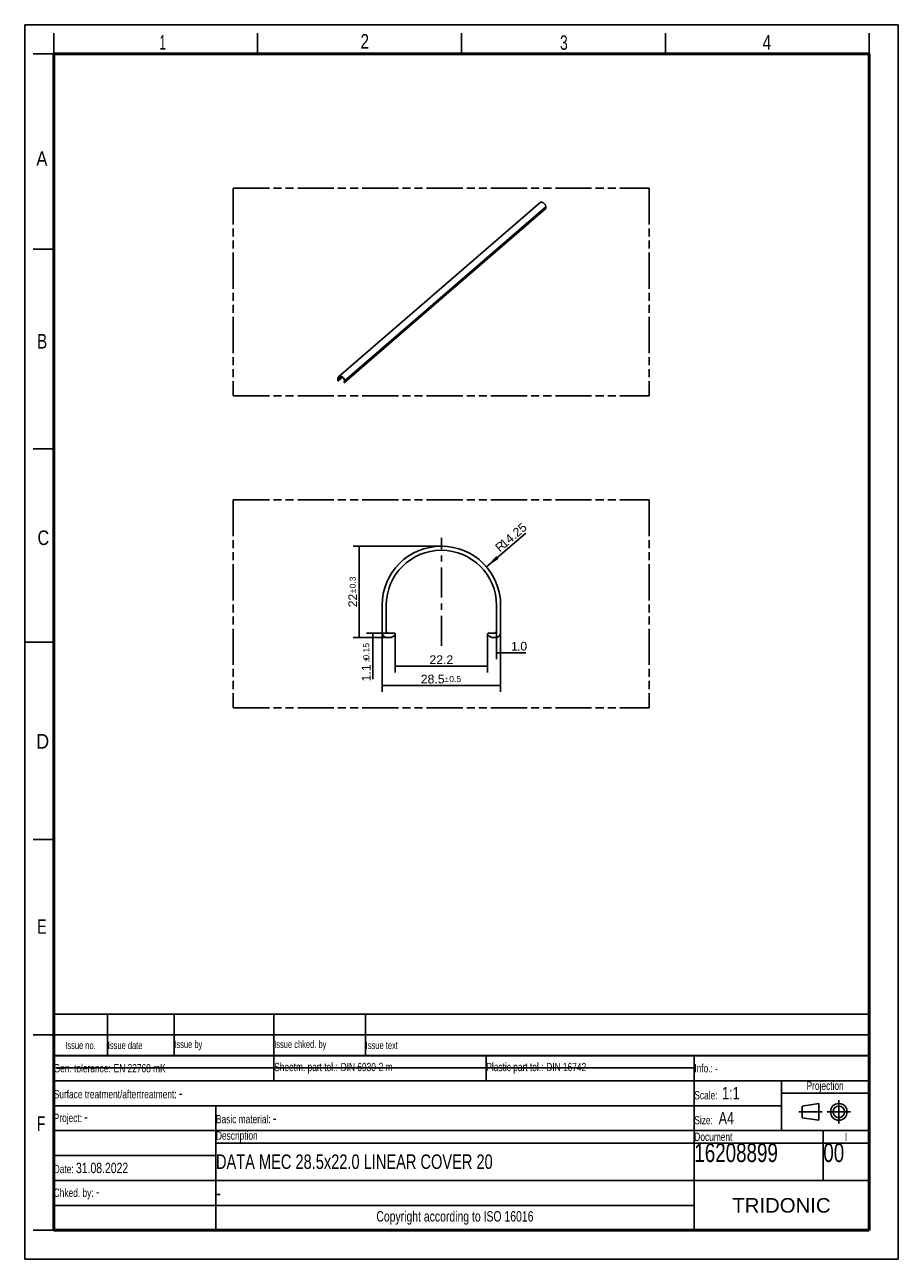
# Model space of a CAD drawing. Header units: millimetres. Extents: x 0 to 210, y 0 to 297.
import ezdxf
from ezdxf.enums import TextEntityAlignment as Align

# ---------------------------------------------------------------- set-up
doc = ezdxf.new("R2010")
doc.units = ezdxf.units.MM
doc.header["$LTSCALE"] = 19.36
doc.linetypes.add('CENTER', pattern=[0.6, 0.375, -0.075, 0.075, -0.075])
doc.linetypes.add('PHANTOM', pattern=[0.8, 0.45, -0.05, 0.1, -0.05, 0.1, -0.05])
doc.layers.get('0').update_dxf_attribs({"linetype": 'CONTINUOUS'})
for name, color, linetype in [('DEFAULT_1', 7, 'CENTER'), ('DEFAULT_3', 7, 'PHANTOM'), ('Z_DIM_2D', 7, 'CONTINUOUS'), ('Z_START_DATUMS', 7, 'CONTINUOUS')]:
    doc.layers.add(name, color=color, linetype=linetype)
doc.styles.add('TEXTSTYLE_2', font='txt', dxfattribs={"width": 0.75})
doc.styles.add('TEXTSTYLE_3', font='helveticaneueltw1g-ltcn.otf')
doc.styles.add('TEXTSTYLE_4', font='gdt', dxfattribs={"width": 0.7})
doc.styles.add('TEXTSTYLE_5', font='arial.ttf')
doc.dimstyles.new('DIMSTYLE_1', dxfattribs={"dimtxt": 2.1, "dimasz": 3.5, "dimexe": 1.5, "dimexo": 0, "dimgap": 0.525, "dimtad": 1, "dimdsep": 46, "dimtxsty": 'TEXTSTYLE_3', "dimblk": '_FILLED', "dimblk1": '_FILLED', "dimblk2": '_FILLED', "dimcen": 0.09, "dimclrt": 5, "dimazin": 2, "dimtol": 1, "dimtp": 0.5, "dimtm": 0.5, "dimtfac": 1, "dimtofl": 0, "dimtmove": 0, "dimatfit": 3, "dimldrblk": '_FILLED', "dimfxl": 0, "dimtolj": 1, "dimarcsym": 0})
doc.dimstyles.new('DIMSTYLE_2', dxfattribs={"dimtxt": 2.1, "dimasz": 3.5, "dimexe": 1.5, "dimexo": 0, "dimgap": 0.525, "dimtad": 1, "dimdsep": 46, "dimtxsty": 'TEXTSTYLE_3', "dimblk": '_FILLED', "dimblk1": '_FILLED', "dimblk2": '_FILLED', "dimcen": 0.09, "dimclrt": 5, "dimazin": 2, "dimtp": 0.1, "dimtm": 0.1, "dimtfac": 1, "dimtofl": 0, "dimtmove": 0, "dimatfit": 3, "dimldrblk": '_FILLED', "dimfxl": 0, "dimtolj": 1, "dimarcsym": 0})
doc.dimstyles.new('DIMSTYLE_3', dxfattribs={"dimtxt": 2.1, "dimasz": 3.5, "dimexe": 1.5, "dimexo": 0, "dimgap": 0.525, "dimtad": 1, "dimdsep": 46, "dimtxsty": 'TEXTSTYLE_3', "dimblk": '_FILLED', "dimblk1": '_FILLED', "dimblk2": '_FILLED', "dimcen": 0.09, "dimclrt": 5, "dimazin": 2, "dimtol": 1, "dimtp": 0.3, "dimtm": 0.3, "dimtfac": 1, "dimtofl": 0, "dimtmove": 0, "dimatfit": 3, "dimldrblk": '_FILLED', "dimfxl": 0, "dimtolj": 1, "dimarcsym": 0})
doc.dimstyles.new('DIMSTYLE_4', dxfattribs={"dimtxt": 2.1, "dimasz": 3.5, "dimexe": 1.5, "dimexo": 0, "dimgap": 0.525, "dimtad": 1, "dimdsep": 46, "dimtxsty": 'TEXTSTYLE_3', "dimblk": '_FILLED', "dimblk1": '_FILLED', "dimblk2": '_FILLED', "dimcen": 0.09, "dimclrt": 5, "dimazin": 2, "dimtp": 0.2, "dimtm": 0.2, "dimtfac": 1, "dimtofl": 0, "dimtmove": 0, "dimatfit": 3, "dimldrblk": '_FILLED', "dimfxl": 0, "dimtolj": 1, "dimarcsym": 0})
doc.dimstyles.new('DIMSTYLE_5', dxfattribs={"dimtxt": 2.1, "dimasz": 3.5, "dimexe": 1.5, "dimexo": 0, "dimgap": 0.525, "dimtad": 1, "dimdsep": 46, "dimtxsty": 'TEXTSTYLE_3', "dimblk": '_FILLED', "dimblk1": '_FILLED', "dimblk2": '_FILLED', "dimcen": 0.09, "dimclrt": 5, "dimazin": 2, "dimtol": 1, "dimtp": 0.15, "dimtm": 0.15, "dimtfac": 1, "dimtofl": 0, "dimtmove": 0, "dimatfit": 3, "dimldrblk": '_FILLED', "dimfxl": 0, "dimtolj": 1, "dimarcsym": 0})
doc.dimstyles.new('DIMSTYLE_6', dxfattribs={"dimtxt": 2.1, "dimasz": 3.5, "dimexe": 1.5, "dimexo": 0, "dimgap": 0.525, "dimtad": 1, "dimdsep": 46, "dimtxsty": 'TEXTSTYLE_3', "dimblk": '_FILLED', "dimblk1": '_FILLED', "dimblk2": '_FILLED', "dimcen": 0.09, "dimclrt": 5, "dimazin": 2, "dimtp": 0.2, "dimtm": 0.2, "dimtfac": 1, "dimtofl": 0, "dimtmove": 0, "dimatfit": 3, "dimldrblk": '_FILLED', "dimfxl": 0, "dimtolj": 1, "dimarcsym": 0})

# ---------------------------------------------------------------- blocks, each defined once
blk = doc.blocks.new('PROJEKTIONSMETHODE_BL0', base_point=(192.31, 35.47))
at = {"color": 2, "linetype": 'Continuous'}
for p, q in [((186.91, 36.87), (190.91, 37.47)), ((186.91, 34.07), (186.91, 36.87)), ((190.91, 37.47), (190.91, 33.47)), ((190.91, 33.47), (186.91, 34.07))]:
    blk.add_line(p, q, dxfattribs=at)
for radius in [2, 1.4]:
    blk.add_circle((195.71, 35.47), radius, dxfattribs=at)
at = {"layer": 'DEFAULT_1', "color": 2, "linetype": 'CENTER'}
for p, q in [((195.71, 38.27), (195.71, 32.67)), ((191.71, 35.47), (186.11, 35.47)), ((192.91, 35.47), (198.5, 35.47))]:
    blk.add_line(p, q, dxfattribs=at)
blk = doc.blocks.new('*D2')
at = {"layer": 'Z_DIM_2D', "color": 2, "linetype": 'Continuous', "transparency": 16777216}
for p, q in [((85.91, 150.76), (85.91, 136.51)), ((114.41, 150.76), (114.41, 136.51)), ((85.91, 138.01), (100.16, 138.01)), ((114.41, 138.01), (100.16, 138.01))]:
    blk.add_line(p, q, dxfattribs=at)
at = {"layer": 'Z_DIM_2D', "color": 5, "linetype": 'Continuous', "transparency": 16777216}
for s, height, style, p in [('28.5', 2.1, 'TEXTSTYLE_3', (98.07, 138.53)), ('`', 1.47, 'TEXTSTYLE_4', (101.39, 138.85)), ('0.5', 1.47, 'TEXTSTYLE_3', (103.48, 138.85))]:
    blk.add_text(s, height=height, dxfattribs=dict(at, style=style)).set_placement(p, align=Align.CENTER)
blk = doc.blocks.new('_FILLED')
at = {"color": 0, "linetype": 'ByBlock'}
blk.add_solid([(0, 0), (-1, 0.125), (-1, -0.125)], dxfattribs=at)
blk = doc.blocks.new('_NONE')
blk = doc.blocks.new('*D3')
at = {"layer": 'Z_DIM_2D', "color": 2, "linetype": 'Continuous', "transparency": 16777216}
for p, q in [((113.41, 151.06), (113.41, 144.4)), ((114.41, 150.76), (114.41, 144.4)), ((113.41, 145.9), (113.91, 145.9)), ((114.41, 145.9), (113.91, 145.9)), ((113.91, 145.9), (120.45, 145.9))]:
    blk.add_line(p, q, dxfattribs=at)
at = {"layer": 'Z_DIM_2D', "color": 5, "linetype": 'Continuous', "transparency": 16777216, "style": 'TEXTSTYLE_3'}
for s, p in [('1', (116.92, 146.43)), ('.0', (118.33, 146.43))]:
    blk.add_text(s, height=2.1, dxfattribs=at).set_placement(p)
blk = doc.blocks.new('*D4')
at = {"layer": 'Z_DIM_2D', "color": 2, "linetype": 'Continuous', "transparency": 16777216}
for p, q in [((100.16, 171.56), (78.92, 171.56)), ((80.42, 171.56), (80.42, 160.56)), ((80.42, 149.56), (80.42, 160.56)), ((87.11, 149.56), (78.92, 149.56))]:
    blk.add_line(p, q, dxfattribs=at)
at = {"layer": 'Z_DIM_2D', "color": 5, "linetype": 'Continuous', "transparency": 16777216}
for s, height, style, p in [('0.3', 1.47, 'TEXTSTYLE_3', (79.58, 162.83)), ('`', 1.47, 'TEXTSTYLE_4', (79.58, 160.74)), ('22', 2.1, 'TEXTSTYLE_3', (79.9, 158.47))]:
    blk.add_text(s, height=height, rotation=90, dxfattribs=dict(at, style=style)).set_placement(p, align=Align.CENTER)
blk = doc.blocks.new('*D5')
at = {"layer": 'Z_DIM_2D', "color": 2, "linetype": 'Continuous', "transparency": 16777216}
blk.add_line((110.99, 166.58), (120.5, 174.72), dxfattribs=at)
at = {"layer": 'Z_DIM_2D', "color": 2, "linetype": 'Continuous', "transparency": 16777216, "xscale": 3.5, "yscale": 3.5, "zscale": 3.5, "rotation": 220.555829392}
blk.add_blockref('_FILLED', (110.99, 166.58), dxfattribs=at)
at = {"layer": 'Z_DIM_2D', "color": 5, "linetype": 'Continuous', "transparency": 16777216, "style": 'TEXTSTYLE_3'}
for s, p in [('14.25', (115.34, 170.99)), ('R', (114.22, 170.03))]:
    blk.add_text(s, height=2.1, rotation=40.5558, dxfattribs=at).set_placement(p)
blk = doc.blocks.new('*D6')
at = {"layer": 'Z_DIM_2D', "color": 2, "linetype": 'Continuous', "transparency": 16777216}
for p, q in [((87.31, 150.66), (82.17, 150.66)), ((87.11, 149.56), (82.17, 149.56)), ((83.67, 150.66), (83.67, 150.11)), ((83.67, 149.56), (83.67, 150.11)), ((83.67, 150.11), (83.67, 139.57))]:
    blk.add_line(p, q, dxfattribs=at)
at = {"layer": 'Z_DIM_2D', "color": 5, "linetype": 'Continuous', "transparency": 16777216}
for s, height, style, p in [('0.15', 1.47, 'TEXTSTYLE_3', (82.83, 148.27)), ('1.1', 2.1, 'TEXTSTYLE_3', (83.14, 143.1)), ('`', 1.47, 'TEXTSTYLE_4', (82.83, 144.81))]:
    blk.add_text(s, height=height, rotation=90, dxfattribs=dict(at, style=style)).set_placement(p, align=Align.RIGHT)
blk = doc.blocks.new('*D7')
at = {"layer": 'Z_DIM_2D', "color": 2, "linetype": 'Continuous', "transparency": 16777216}
for p, q in [((89.06, 150.36), (89.06, 141.16)), ((111.26, 150.36), (111.26, 141.16)), ((89.06, 142.66), (100.16, 142.66)), ((111.26, 142.66), (100.16, 142.66))]:
    blk.add_line(p, q, dxfattribs=at)
at = {"layer": 'Z_DIM_2D', "color": 5, "linetype": 'Continuous', "transparency": 16777216, "style": 'TEXTSTYLE_3'}
blk.add_text('22.2', height=2.1, dxfattribs=at).set_placement((100.16, 143.19), align=Align.CENTER)
blk = doc.blocks.new('*T9')
at = {"color": 0, "linetype": 'ByBlock', "lineweight": -2, "transparency": 16777216}
for p, q in [((0, 42), (196, 42)), ((0, 0), (0, 42)), ((53, 36), (53, 42)), ((104, 36), (104, 42)), ((154, 0), (154, 42)), ((196, 0), (196, 42)), ((0, 36), (196, 36)), ((175, 24), (175, 36)), ((175, 33), (196, 33)), ((0, 30), (175, 30)), ((39, 0), (39, 30)), ((0, 24), (196, 24)), ((185, 12), (185, 24)), ((39, 21), (196, 21)), ((0, 18), (39, 18)), ((0, 12), (196, 12)), ((0, 6), (154, 6)), ((0, 0), (196, 0))]:
    blk.add_line(p, q, dxfattribs=at)
at = {"color": 5, "linetype": 'Continuous', "transparency": 16777216}
for s, insert, char_height, width, attachment_point, style in [('Gen. tolerance:\\H2.5; \\H2.0;EN 22768 mK', (0.06, 39), 2, 52.88, 4, 'TEXTSTYLE_2'), ('Sheetm. part tol.:\\H2.5; \\H2.0;DIN 6930-2 m', (53.06, 39), 2, 50.88, 4, 'TEXTSTYLE_2'), ('Plastic part tol.:\\H2.5; \\H2.0;DIN 16742', (104.06, 39), 2, 49.88, 4, 'TEXTSTYLE_2'), ('Info.: \\H1.8;{\\W0.7;-}', (154.06, 39), 2, 41.88, 4, 'TEXTSTYLE_2'), ('Projection', (185.5, 34.5), 2, 20.88, 5, 'TEXTSTYLE_2'), ('Surface treatment/aftertreatment: \\H2.5;-', (0.06, 33), 2, 153.88, 4, 'TEXTSTYLE_2'), ('Scale:  \\H3.0;1:1', (154.06, 33), 2, 20.88, 4, 'TEXTSTYLE_2'), ('Project: \\H2.5;-', (0.06, 27), 2, 38.88, 4, 'TEXTSTYLE_2'), ('Basic material: \\H2.5;-', (39.06, 27), 2, 114.88, 4, 'TEXTSTYLE_2'), ('Size: \\H3.0; A4', (154.06, 27), 2, 20.88, 4, 'TEXTSTYLE_2'), ('Description', (39.06, 22.5), 2, 114.88, 4, 'TEXTSTYLE_2'), ('Document', (154.06, 22.5), 2, 30.88, 4, 'TEXTSTYLE_2'), ('16208899', (154.06, 20.94), 4.5, 30.88, 1, 'TEXTSTYLE_2'), ('00', (185.06, 20.94), 4.5, 10.88, 1, 'TEXTSTYLE_2'), ('I', (190.5, 22.5), 2, 10.88, 5, 'TEXTSTYLE_2'), ('Date: \\H2.5;31.08.2022', (0.06, 15), 2, 38.88, 4, 'TEXTSTYLE_2'), ('Chked. by: \\H2.5;-', (0.06, 9), 2, 38.88, 4, 'TEXTSTYLE_2'), ('TRIDONIC', (175, 6), 3.5, 41.88, 5, 'TEXTSTYLE_5'), ('Copyright according to ISO 16016', (96.5, 3), 2.5, 114.88, 5, 'TEXTSTYLE_2')]:
    blk.add_mtext(s, dxfattribs=dict(at, insert=insert, char_height=char_height, width=width, attachment_point=attachment_point, style=style))
at = {"color": 7, "linetype": 'Continuous', "transparency": 16777216, "char_height": 3.5, "width": 114.88, "attachment_point": 4, "style": 'TEXTSTYLE_2'}
for s, insert in [('DATA MEC 28.5x22.0 LINEAR COVER 20', (39.06, 16.5)), ('-', (39.06, 9))]:
    blk.add_mtext(s, dxfattribs=dict(at, insert=insert))
blk = doc.blocks.new('*T10')
at = {"color": 0, "linetype": 'ByBlock', "lineweight": -2, "transparency": 16777216}
for p, q in [((0, 10), (196, 10)), ((0, 0), (0, 10)), ((13, 0), (13, 10)), ((29, 0), (29, 10)), ((53, 0), (53, 10)), ((75, 0), (75, 10)), ((196, 0), (196, 10)), ((0, 5), (196, 5)), ((0, 0), (196, 0))]:
    blk.add_line(p, q, dxfattribs=at)
at = {"color": 5, "linetype": 'Continuous', "transparency": 16777216, "char_height": 1.8, "style": 'TEXTSTYLE_2'}
for s, insert, width, attachment_point in [('Issue no.', (6.5, 2.5), 12.88, 5), ('Issue date ', (13.06, 2.5), 15.88, 4), ('Issue by ', (29.06, 2.5), 23.88, 4), ('Issue chked. by', (53.06, 2.5), 21.88, 4), ('Issue text ', (75.06, 2.5), 120.88, 4)]:
    blk.add_mtext(s, dxfattribs=dict(at, insert=insert, width=width, attachment_point=attachment_point))

msp = doc.modelspace()

# ---------------------------------------------------------------- linework, layer by layer
at = {"color": 2, "linetype": 'Continuous'}
for p, q in [((0, 0), (0, 297)), ((0, 297), (210, 297)), ((210, 0), (210, 297)), ((7, 290), (7, 295)), ((56, 290), (56, 295)), ((105, 290), (105, 295)), ((154, 290), (154, 295)), ((203, 290), (203, 295)), ((7, 290), (2, 290)), ((7, 243), (2, 243)), ((7, 195), (2, 195)), ((0, 148.5), (7, 148.5)), ((7, 101), (2, 101)), ((7, 54), (2, 54)), ((7, 7), (2, 7)), ((0, 0), (210, 0))]:
    msp.add_line(p, q, dxfattribs=at)
at = {"color": 7, "linetype": 'Continuous'}
for p, q in [((75.466, 212.3), (123.799, 254.157)), ((76.894, 210.925), (125.227, 252.783)), ((125.244, 253.201), (125.244, 252.823)), ((75.266, 211.441), (75.266, 211.819)), ((75.323, 211.802), (75.323, 211.442)), ((75.379, 211.339), (75.335, 211.352)), ((75.346, 211.412), (75.43, 211.388)), ((75.39, 211.339), (75.439, 211.353)), ((75.443, 211.355), (76.404, 212.187)), ((76.733, 211.005), (76.853, 211.109)), ((76.738, 210.978), (76.786, 210.936)), ((76.746, 211.008), (76.83, 210.983)), ((76.842, 210.917), (76.798, 210.929)), ((76.853, 211), (76.853, 211.361)), ((76.911, 211.344), (76.911, 210.966)), ((85.909, 150.762), (85.909, 157.312)), ((86.909, 157.312), (86.909, 151.062)), ((113.409, 151.062), (113.409, 157.312)), ((114.409, 157.312), (114.409, 150.762)), ((87.866, 149.562), (87.109, 149.562)), ((87.309, 150.662), (88.759, 150.662)), ((88.066, 149.616), (88.909, 150.102)), ((111.409, 150.102), (112.252, 149.616)), ((111.559, 150.662), (113.009, 150.662)), ((113.209, 149.562), (112.452, 149.562)), ((7.468, 46.042), (161.268, 46.042))]:
    msp.add_line(p, q, dxfattribs=at)
at = {"color": 9, "linetype": 'Continuous'}
for p, q in [((76.911, 211.344), (125.244, 253.201)), ((125.244, 252.823), (76.911, 210.966)), ((75.323, 211.802), (75.979, 212.37)), ((76.278, 212.268), (75.323, 211.442)), ((75.346, 211.412), (76.312, 212.248)), ((76.376, 212.207), (75.43, 211.388)), ((76.746, 211.008), (76.853, 211.1)), ((76.853, 211.003), (76.83, 210.983))]:
    msp.add_line(p, q, dxfattribs=at)
at = {"color": 7, "linetype": 'Continuous'}
for points, const_width in [([(7, 7), (7, 290)], 0.7), ([(7, 290), (203, 290)], 0.7), ([(203, 7), (203, 290)], 0.7), ([(7, 49), (203, 49)], 0.5), ([(7, 7), (203, 7)], 0.7)]:
    msp.add_lwpolyline(points, dxfattribs=dict(at, const_width=const_width))
for centre, radius, start, end in [((100.159, 157.312), 14.25, 0, 180), ((100.159, 157.312), 13.25, 0, 180), ((87.109, 150.762), 1.2, 180, 270), ((87.309, 151.062), 0.4, 180, 270), ((87.866, 149.962), 0.4, 270, 300), ((88.759, 150.362), 0.3, 300, 90), ((111.559, 150.362), 0.3, 90, 240), ((112.452, 149.962), 0.4, 240, 270), ((113.009, 151.062), 0.4, 270, 360), ((113.209, 150.762), 1.2, 270, 360)]:
    msp.add_arc(centre, radius, start, end, dxfattribs=at)
for points, knots in [([(123.799, 254.157), (123.813, 254.169), (123.841, 254.191), (123.887, 254.22), (123.937, 254.245), (123.989, 254.265), (124.043, 254.28), (124.119, 254.294), (124.219, 254.298), (124.343, 254.284), (124.468, 254.25), (124.591, 254.198), (124.711, 254.129), (124.824, 254.044), (124.962, 253.912), (125.077, 253.758), (125.162, 253.59), (125.209, 253.46), (125.237, 253.331), (125.244, 253.244), (125.244, 253.201)], [0, 0, 0, 0, 0.0259293, 0.0519738, 0.0782445, 0.1048444, 0.1318655, 0.1593859, 0.2161103, 0.2753821, 0.3372535, 0.4015469, 0.4678938, 0.5357787, 0.6045838, 0.7420087, 0.8094983, 0.8752844, 0.9388904, 1, 1, 1, 1]), ([(125.244, 252.823), (125.244, 252.819), (125.243, 252.811), (125.24, 252.8), (125.235, 252.791), (125.23, 252.785), (125.227, 252.783)], [0, 0, 0, 0, 0.2663023, 0.5195433, 0.7625831, 1, 1, 1, 1]), ([(75.466, 212.3), (75.45, 212.286), (75.42, 212.256), (75.379, 212.206), (75.345, 212.151), (75.316, 212.091), (75.294, 212.028), (75.277, 211.961), (75.268, 211.891), (75.266, 211.843), (75.266, 211.819)], [0, 0, 0, 0, 0.1183828, 0.2374903, 0.3580115, 0.4805674, 0.6056864, 0.7337864, 0.8651654, 1, 1, 1, 1]), ([(75.266, 211.441), (75.266, 211.431), (75.269, 211.417), (75.277, 211.399), (75.286, 211.386), (75.296, 211.374), (75.312, 211.361), (75.325, 211.354), (75.335, 211.352)], [0, 0, 0, 0, 0.2376483, 0.3645777, 0.494405, 0.6250313, 0.7542742, 1, 1, 1, 1]), ([(75.323, 211.802), (75.323, 211.825), (75.325, 211.869), (75.334, 211.934), (75.349, 211.997), (75.37, 212.056), (75.397, 212.111), (75.429, 212.162), (75.467, 212.209), (75.495, 212.236), (75.51, 212.249)], [0, 0, 0, 0, 0.1348346, 0.2662136, 0.3943136, 0.5194326, 0.6419885, 0.7625097, 0.8816172, 1, 1, 1, 1]), ([(75.346, 211.412), (75.343, 211.413), (75.337, 211.416), (75.33, 211.423), (75.325, 211.432), (75.323, 211.438), (75.323, 211.442)], [0, 0, 0, 0, 0.2460846, 0.5056166, 0.7620046, 1, 1, 1, 1]), ([(75.379, 211.339), (75.381, 211.338), (75.384, 211.338), (75.388, 211.338), (75.39, 211.339)], [0, 0, 0, 0, 0.5187267, 1, 1, 1, 1]), ([(75.443, 211.355), (75.444, 211.356), (75.446, 211.358), (75.448, 211.363), (75.447, 211.368), (75.446, 211.373), (75.443, 211.378), (75.439, 211.384), (75.434, 211.387), (75.43, 211.388)], [0, 0, 0, 0, 0.1043959, 0.2147106, 0.334325, 0.4633001, 0.5989896, 0.7371008, 1, 1, 1, 1]), ([(75.439, 211.353), (75.44, 211.353), (75.441, 211.354), (75.443, 211.355), (75.443, 211.355)], [0, 0, 0, 0, 0.5051457, 1, 1, 1, 1]), ([(76.911, 211.344), (76.911, 211.386), (76.904, 211.473), (76.876, 211.603), (76.829, 211.732), (76.745, 211.901), (76.629, 212.055), (76.491, 212.186), (76.378, 212.271), (76.258, 212.341), (76.135, 212.393), (76.01, 212.426), (75.887, 212.441), (75.786, 212.436), (75.71, 212.422), (75.656, 212.407), (75.604, 212.387), (75.555, 212.363), (75.509, 212.334), (75.48, 212.311), (75.466, 212.3)], [0, 0, 0, 0, 0.0611096, 0.1247156, 0.1905017, 0.2579913, 0.3954162, 0.4642213, 0.5321063, 0.5984532, 0.6627465, 0.724618, 0.7838898, 0.8406141, 0.8681346, 0.8951556, 0.9217555, 0.9480262, 0.9740707, 1, 1, 1, 1]), ([(75.51, 212.249), (75.523, 212.26), (75.549, 212.281), (75.592, 212.308), (75.638, 212.331), (75.686, 212.349), (75.737, 212.363), (75.808, 212.376), (75.901, 212.38), (76.015, 212.367), (76.131, 212.336), (76.246, 212.287), (76.358, 212.223), (76.463, 212.144), (76.592, 212.021), (76.698, 211.878), (76.777, 211.722), (76.821, 211.601), (76.847, 211.481), (76.853, 211.4), (76.853, 211.361)], [0, 0, 0, 0, 0.0259293, 0.0519738, 0.0782445, 0.1048444, 0.1318655, 0.1593859, 0.2161103, 0.2753821, 0.3372535, 0.4015469, 0.4678938, 0.5357787, 0.6045838, 0.7420087, 0.8094983, 0.8752844, 0.9388904, 1, 1, 1, 1]), ([(76.733, 211.005), (76.733, 211.005), (76.731, 211.003), (76.73, 211), (76.729, 210.997), (76.729, 210.995)], [0, 0, 0, 0, 0.2380212, 0.4816797, 1, 1, 1, 1]), ([(76.729, 210.995), (76.729, 210.992), (76.731, 210.985), (76.735, 210.98), (76.738, 210.978)], [0, 0, 0, 0, 0.4817901, 1, 1, 1, 1]), ([(76.746, 211.008), (76.744, 211.008), (76.74, 211.009), (76.736, 211.007), (76.734, 211.006), (76.733, 211.005)], [0, 0, 0, 0, 0.5240914, 0.7659654, 1, 1, 1, 1]), ([(76.786, 210.936), (76.787, 210.935), (76.791, 210.932), (76.795, 210.93), (76.798, 210.929)], [0, 0, 0, 0, 0.2591342, 1, 1, 1, 1]), ([(76.848, 210.986), (76.846, 210.985), (76.844, 210.984), (76.839, 210.982), (76.835, 210.982), (76.832, 210.983), (76.83, 210.983)], [0, 0, 0, 0, 0.2497135, 0.4996106, 0.7497247, 1, 1, 1, 1]), ([(76.842, 210.917), (76.847, 210.915), (76.856, 210.913), (76.87, 210.914), (76.883, 210.918), (76.891, 210.923), (76.894, 210.925)], [0, 0, 0, 0, 0.2709664, 0.5256493, 0.7667315, 1, 1, 1, 1]), ([(76.853, 211), (76.853, 210.997), (76.853, 210.993), (76.85, 210.989), (76.849, 210.987), (76.848, 210.986)], [0, 0, 0, 0, 0.5183203, 0.7619788, 1, 1, 1, 1]), ([(76.894, 210.925), (76.897, 210.928), (76.902, 210.933), (76.907, 210.943), (76.91, 210.954), (76.911, 210.962), (76.911, 210.966)], [0, 0, 0, 0, 0.2374169, 0.4804567, 0.7336977, 1, 1, 1, 1])]:
    msp.add_open_spline(points, degree=3, knots=knots, dxfattribs=at)
at = {"layer": 'DEFAULT_3', "color": 91, "linetype": 'PHANTOM', "true_color": 0x80ff80}
for p, q in [((50.129, 257.68), (50.129, 207.68)), ((50.129, 257.68), (150.129, 257.68)), ((150.129, 257.68), (150.129, 207.68)), ((50.129, 207.68), (150.129, 207.68)), ((50.129, 182.68), (50.129, 132.68)), ((50.129, 182.68), (150.129, 182.68)), ((150.129, 182.68), (150.129, 132.68))]:
    msp.add_line(p, q, dxfattribs=at)
at = {"layer": 'DEFAULT_3', "color": 3, "linetype": 'PHANTOM'}
msp.add_line((50.129, 132.68), (150.129, 132.68), dxfattribs=at)
at = {"layer": 'Z_START_DATUMS', "color": 7, "linetype": 'CENTER'}
msp.add_line((100.159, 147.562), (100.159, 173.562), dxfattribs=at)

# ---------------------------------------------------------------- block references
for name, p in [('*T10', (6.914, 48.96)), ('*T9', (6.914, 6.96))]:
    msp.add_blockref(name, p)
at = {"color": 2, "linetype": 'Continuous'}
msp.add_blockref('PROJEKTIONSMETHODE_BL0', (192.305, 35.47), dxfattribs=at)

# ---------------------------------------------------------------- texts
at = {"color": 5, "linetype": 'Continuous', "style": 'TEXTSTYLE_2'}
for s, width, p in [('1', 0.571429, (32.414, 291)), ('2', 0.785714, (80.731, 291.24)), ('3', 0.714286, (128.684, 290.943)), ('4', 0.785714, (177.383, 290.991)), ('A', 0.857143, (2.787, 263.048)), ('B', 0.785714, (2.959, 219.099)), ('C', 0.833333, (3.07, 171.834)), ('D', 0.904762, (2.807, 122.857)), ('E', 0.714286, (3.002, 78.302)), ('F', 0.714286, (2.922, 30.897))]:
    msp.add_text(s, height=3.5, dxfattribs=dict(at, width=width)).set_placement(p)

# ---------------------------------------------------------------- dimensions: what is measured, and where the dimension line sits
at = {"layer": 'Z_DIM_2D', "color": 2, "linetype": 'Continuous'}
dim = msp.add_radius_dim(center=(100.159, 157.312), mpoint=(110.986, 166.577), text='R<>', dimstyle='DIMSTYLE_4', override={"dimpost": '<>'}, dxfattribs=at)
dim.commit()
dim.dimension.update_dxf_attribs({"geometry": '*D5', "text_midpoint": (117.529, 172.176), "dimtype": 164})
for base, p1, p2, angle, dimstyle, picture, middle in [((80.425, 171.562), (87.109, 149.562), (100.159, 171.562), 90, 'DIMSTYLE_3', '*D4', (80.425, 160.562)), ((83.67, 149.562), (87.309, 150.662), (87.109, 149.562), 270, 'DIMSTYLE_5', '*D6', (83.67, 143.918))]:
    dim = msp.add_linear_dim(base=base, p1=p1, p2=p2, angle=angle, dimstyle=dimstyle, override={"dimblk1": 'NONE', "dimblk2": 'NONE', "dimsah": 1}, dxfattribs=at)
    dim.commit()
    dim.dimension.update_dxf_attribs({"geometry": picture, "text_midpoint": middle, "dimtype": 160})
for base, p1, p2, dimstyle, picture, middle in [((114.409, 138.009), (85.909, 150.762), (114.409, 150.762), 'DIMSTYLE_1', '*D2', (100.159, 138.009)), ((111.259, 142.66), (89.059, 150.362), (111.259, 150.362), 'DIMSTYLE_6', '*D7', (100.155, 142.66))]:
    dim = msp.add_linear_dim(base=base, p1=p1, p2=p2, dimstyle=dimstyle, override={"dimblk1": 'NONE', "dimblk2": 'NONE', "dimsah": 1}, dxfattribs=at)
    dim.commit()
    dim.dimension.update_dxf_attribs({"geometry": picture, "text_midpoint": middle, "dimtype": 160})
dim = msp.add_linear_dim(base=(114.409, 145.902), p1=(113.409, 151.062), p2=(114.409, 150.762), text='<>.0', dimstyle='DIMSTYLE_2', override={"dimblk1": 'NONE', "dimblk2": 'NONE', "dimsah": 1}, dxfattribs=at)
dim.commit()
dim.dimension.update_dxf_attribs({"geometry": '*D3', "text_midpoint": (118.685, 145.902), "dimtype": 160})

doc.saveas('drawing.dxf')
